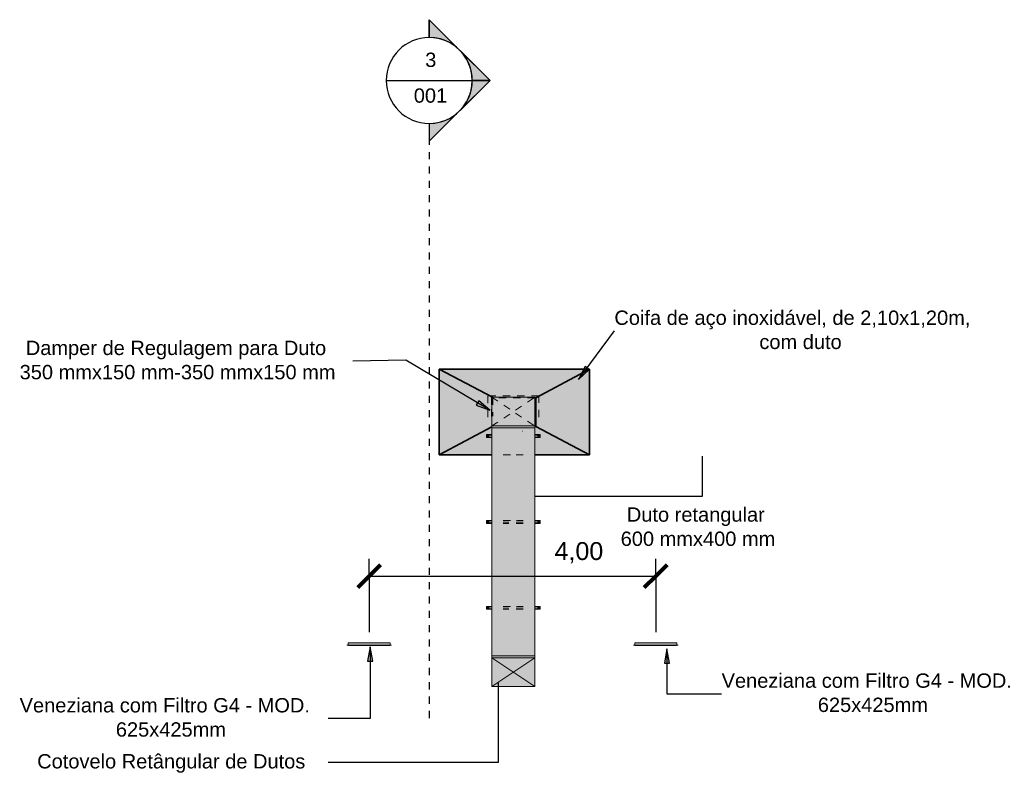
# Model space of a CAD drawing. Header units: metres. Extents: x 9 to 159, y -27 to 58.
# Tile 1 of 46: x 9 to 23, y -25 to -15. Entities that reach past the tile are written whole.
import ezdxf

# ---------------------------------------------------------------- set-up
doc = ezdxf.new("R2010")
doc.units = ezdxf.units.M
doc.linetypes.add('Dash dot', pattern=[0.015875, 0.00635, -0.004763, 0, -0.004763])
doc.linetypes.add('Hidden 0_75', pattern=[0.0015, 0.00075, -0.00075])
for name, color, linetype, lineweight in [('A-ANNO-DIMS', 7, 'Continuous', 30), ('A-ANNO-DIMS-100', 7, 'Continuous', 30), ('A-DETL-HDLN', 7, 'Hidden 0_75', 5), ('E-CABL-TRAY', 7, 'Continuous', 5), ('G-ANNO-SYMB', 7, 'Continuous', 30), ('M-EQPM', 7, 'Continuous', 35), ('M-EQPM-IDEN', 7, 'Continuous', 30), ('M-HVAC-DUCT', 7, 'Continuous', 5), ('M-HVAC-DUCT-IDEN', 7, 'Continuous', 30)]:
    doc.layers.add(name, color=color, linetype=linetype, lineweight=lineweight)
doc.layers.add('M-HVAC-DUCT-ANNO', color=7, linetype='Continuous', lineweight=5, true_color=0x007f00)
doc.styles.add('Arial', font='arial.ttf', dxfattribs={"height": 0.25})
doc.styles.add('Arial_1', font='arial.ttf', dxfattribs={"height": 0.2})
doc.styles.add('Arial_B', font='arial.ttf', dxfattribs={"height": 0.2})
doc.dimstyles.new('Diagonal', dxfattribs={"dimscale": 0.3048, "dimtxt": 0.255065, "dimasz": 1.041667, "dimexe": 0.787402, "dimexo": 0.492126, "dimgap": 0.492126, "dimtad": 1, "dimrnd": 0.01, "dimzin": 0, "dimdsep": 46, "dimtxsty": 'Arial', "dimblk1": 'OBLIQUE', "dimblk2": 'OBLIQUE', "dimsah": 1, "dimcen": 0.09, "dimazin": 0, "dimtfac": 1, "dimtdec": 4, "dimtix": 1, "dimtmove": 2, "dimatfit": 3, "dimfxl": 1, "dimtvp": 1, "dimtolj": 1, "dimtzin": 0, "dimarcsym": 2})

# ---------------------------------------------------------------- blocks, each defined once
blk = doc.blocks.new('M_T retangular - Padrão-1918317-PLANTA TÉCNICA E LOCAÇÃO - TÉRREO')
at = {"layer": 'M-HVAC-DUCT', "linetype": 'Hidden 0_75', "true_color": 0x7f7f7f}
for points in [[(15.806, -20.298), (16.406, -20.298), (16.406, -19.898), (15.806, -19.898), (15.806, -20.194)], [(16.283, -20.323), (16.406, -20.323), (16.406, -20.298), (15.806, -20.298), (15.806, -20.323), (15.821, -20.323)]]:
    blk.add_hatch(color=8, dxfattribs=at).paths.add_polyline_path(points)
at = {"layer": 'M-HVAC-DUCT'}
for p, q in [((16.406, -19.898), (15.806, -19.898)), ((15.806, -19.898), (15.806, -20.298)), ((16.406, -20.298), (16.406, -19.898)), ((15.806, -20.298), (16.406, -20.298)), ((15.806, -20.323), (15.806, -20.298)), ((16.406, -20.323), (15.806, -20.323)), ((16.406, -20.298), (16.406, -20.323))]:
    blk.add_line(p, q, dxfattribs=at)
blk = doc.blocks.new('x_ Perfilado38_para suportes - Perfilado38_para suportes-2007873-PLANTA TÉCNICA E LOCAÇÃO - TÉRREO')
at = {"layer": 'E-CABL-TRAY', "linetype": 'Hidden 0_75', "true_color": 0x6f6e6e}
h = blk.add_hatch(color=8, dxfattribs=at)
h.paths.add_polyline_path([(0.375, 0.019), (0.3, 0.019), (0.3, 0.014), (0.375, 0.014), (0.375, 0.016)])
h.paths.add_polyline_path([(-0.375, 0.019), (-0.375, 0.014), (-0.3, 0.014), (-0.3, 0.019), (-0.306, 0.019)])
h = blk.add_hatch(color=8, dxfattribs=at)
h.paths.add_polyline_path([(-0.3, 0.014), (-0.375, 0.014), (-0.375, -0.014), (-0.3, -0.014), (-0.3, -0.01)])
h.paths.add_polyline_path([(0.355, 0.014), (0.3, 0.014), (0.3, -0.014), (0.375, -0.014), (0.375, 0.014)])
h.paths.add_polyline_path([(0.35, 0.005), (0.352, 0.004), (0.355, 0), (0.354, -0.002), (0.351, -0.005), (0.349, -0.005), (0.345, 0.001), (0.347, 0.004)])
h.paths.add_polyline_path([(-0.35, 0.005), (-0.348, 0.004), (-0.345, 0), (-0.346, -0.002), (-0.349, -0.005), (-0.351, -0.005), (-0.355, 0.001), (-0.352, 0.004)])
h = blk.add_hatch(color=8, dxfattribs=at)
h.paths.add_polyline_path([(-0.375, -0.014), (-0.375, -0.019), (-0.3, -0.019), (-0.3, -0.014), (-0.316, -0.014)])
h.paths.add_polyline_path([(0.375, -0.014), (0.3, -0.014), (0.3, -0.019), (0.375, -0.019), (0.375, -0.016)])
at = {"layer": 'E-CABL-TRAY'}
for p, q in [((-0.375, 0.014), (-0.375, 0.019)), ((-0.375, 0.019), (-0.31, 0.019)), ((-0.375, -0.014), (-0.375, 0.014)), ((-0.375, 0.014), (-0.31, 0.014)), ((0.31, 0.019), (0.375, 0.019)), ((0.31, 0.014), (0.375, 0.014)), ((0.375, 0.019), (0.375, 0.014)), ((0.375, 0.014), (0.375, -0.014)), ((-0.375, -0.019), (-0.375, -0.014)), ((-0.375, -0.014), (-0.31, -0.014)), ((-0.31, -0.019), (-0.375, -0.019)), ((0.31, -0.014), (0.375, -0.014)), ((0.375, -0.019), (0.31, -0.019)), ((0.375, -0.014), (0.375, -0.019))]:
    blk.add_line(p, q, dxfattribs=at)
blk = doc.blocks.new('x_ Tirante para Suportes1 - Tirante para Suportes 2-2007880-PLANTA TÉCNICA E LOCAÇÃO - TÉRREO')
at = {"layer": 'E-CABL-TRAY', "linetype": 'Hidden 0_75', "true_color": 0x6f6e6e}
blk.add_hatch(color=8, dxfattribs=at).paths.add_polyline_path([(0, 0.005), (-0.003, 0.004), (-0.005, 0), (-0.001, -0.005), (0.003, -0.004), (0.004, -0.003), (0.005, 0.001), (0.003, 0.004)])
at = {"layer": 'E-CABL-TRAY'}
for start, end in [(360, 180), (180, 360)]:
    blk.add_arc((0, 0), 0.005, start, end, dxfattribs=at)
blk = doc.blocks.new('GrelhaDeInsuflamento_Quadrada1 - Veneziana- Ar Exterior-1880926-PLANTA TÉCNICA E LOCAÇÃO - TÉRREO')
at = {"layer": 'M-HVAC-DUCT', "linetype": 'Hidden 0_75', "true_color": 0xdddddd}
for points in [[(-0.293, 0), (0.293, 0), (0.293, 0.033), (-0.293, 0.033)], [(-0.29, -0.005), (0.293, -0.004), (0.312, -0.001), (-0.312, -0.001), (-0.293, -0.004)]]:
    blk.add_hatch(color=254, dxfattribs=at).paths.add_polyline_path(points)
at = {"layer": 'M-HVAC-DUCT'}
for p, q in [((0.312, 0), (-0.312, 0)), ((-0.312, 0), (-0.312, -0.001)), ((-0.293, 0.033), (0.293, 0.033)), ((-0.293, 0.033), (-0.293, 0)), ((0.293, 0), (0.293, 0.033)), ((0.312, 0), (0.312, -0.001)), ((-0.312, -0.001), (0.312, -0.001)), ((-0.312, -0.001), (-0.29, -0.005)), ((-0.29, -0.005), (0.29, -0.005)), ((0.312, -0.001), (0.29, -0.005))]:
    blk.add_line(p, q, dxfattribs=at)
blk = doc.blocks.new('M_T retangular - Padrão-V2-PLANTA TÉCNICA E LOCAÇÃO - TÉRREO')
at = {"layer": 'M-HVAC-DUCT', "linetype": 'Hidden 0_75', "true_color": 0x7f7f7f}
blk.add_hatch(color=8, dxfattribs=at).paths.add_polyline_path([(15.806, -23.533), (16.406, -23.533), (16.406, -23.508), (15.806, -23.508)])
at = {"layer": 'M-HVAC-DUCT'}
for p, q in [((15.806, -23.533), (15.806, -23.508)), ((15.806, -23.508), (16.406, -23.508)), ((16.406, -23.508), (16.406, -23.533))]:
    blk.add_line(p, q, dxfattribs=at)
blk = doc.blocks.new('x_ Arruela Lisa Galvanizada Eletrica - Arruela lisa galvanizada Eletrica-936132-PLANTA TÉCNICA E LOCAÇÃO - TÉRREO')
at = {"layer": 'A-DETL-HDLN'}
for p, q in [((0, 0.001), (0, -0.001)), ((-0.001, 0), (0.001, 0))]:
    blk.add_line(p, q, dxfattribs=at)
for radius, start, end in [(0.0095, 0, 180), (0.00525, 0, 180), (0.0095, 180, 360), (0.00525, 180, 360)]:
    blk.add_arc((0, 0), radius, start, end, dxfattribs=at)
blk = doc.blocks.new('x_ Porca Sextavada Eletrica - Porca sextavada Eletrica-2007875-PLANTA TÉCNICA E LOCAÇÃO - TÉRREO')
at = {"layer": 'A-DETL-HDLN'}
for p, q in [((-0.007, 0.004), (0, 0.008)), ((-0.007, -0.004), (-0.007, 0.004)), ((0, 0.008), (0.007, 0.004)), ((0, 0.001), (0, -0.001)), ((0.007, 0.004), (0.007, -0.004)), ((0, -0.008), (-0.007, -0.004)), ((-0.001, 0), (0.001, 0)), ((0.007, -0.004), (0, -0.008))]:
    blk.add_line(p, q, dxfattribs=at)
for start, end in [(0, 180), (0, 180), (180, 0), (180, 360)]:
    blk.add_arc((0, 0), 0.00525, start, end, dxfattribs=at)
blk = doc.blocks.new('x_ Perfilado38_para suportes - Perfilado38_para suportes-V3-PLANTA TÉCNICA E LOCAÇÃO - TÉRREO')
at = {"layer": 'E-CABL-TRAY', "linetype": 'Hidden 0_75', "true_color": 0x6f6e6e}
h = blk.add_hatch(color=8, dxfattribs=at)
h.paths.add_polyline_path([(0.375, 0.019), (0.3, 0.019), (0.3, 0.014), (0.375, 0.014), (0.375, 0.016)])
h.paths.add_polyline_path([(-0.375, 0.019), (-0.375, 0.014), (-0.3, 0.014), (-0.3, 0.019), (-0.306, 0.019)])
h = blk.add_hatch(color=8, dxfattribs=at)
h.paths.add_polyline_path([(0.375, 0.014), (0.3, 0.014), (0.3, -0.014), (0.375, -0.014), (0.375, 0.004)])
h.paths.add_polyline_path([(-0.3, 0.014), (-0.375, 0.014), (-0.375, -0.014), (-0.3, -0.014)])
h.paths.add_polyline_path([(0.35, 0.005), (0.352, 0.004), (0.355, 0), (0.354, -0.002), (0.351, -0.005), (0.349, -0.005), (0.345, 0.001), (0.347, 0.004)])
h.paths.add_polyline_path([(-0.35, 0.005), (-0.348, 0.004), (-0.345, 0), (-0.346, -0.002), (-0.349, -0.005), (-0.351, -0.005), (-0.355, 0.001), (-0.353, 0.004)])
h = blk.add_hatch(color=8, dxfattribs=at)
h.paths.add_polyline_path([(-0.306, -0.014), (-0.375, -0.014), (-0.375, -0.019), (-0.3, -0.019), (-0.3, -0.014)])
h.paths.add_polyline_path([(0.375, -0.014), (0.3, -0.014), (0.3, -0.019), (0.375, -0.019), (0.375, -0.016)])
at = {"layer": 'A-DETL-HDLN'}
for p, q in [((-0.14, 0.019), (0.14, 0.019)), ((-0.14, 0.014), (0.14, 0.014)), ((-0.14, -0.014), (0.14, -0.014)), ((0.14, -0.019), (-0.14, -0.019))]:
    blk.add_line(p, q, dxfattribs=at)
at = {"layer": 'E-CABL-TRAY'}
for p, q in [((-0.375, 0.014), (-0.375, 0.019)), ((-0.375, 0.019), (-0.31, 0.019)), ((-0.375, -0.014), (-0.375, 0.014)), ((-0.375, 0.014), (-0.31, 0.014)), ((0.31, 0.019), (0.375, 0.019)), ((0.31, 0.014), (0.375, 0.014)), ((0.375, 0.019), (0.375, 0.014)), ((0.375, 0.014), (0.375, -0.014)), ((-0.375, -0.019), (-0.375, -0.014)), ((-0.375, -0.014), (-0.31, -0.014)), ((-0.31, -0.019), (-0.375, -0.019)), ((0.31, -0.014), (0.375, -0.014)), ((0.375, -0.019), (0.31, -0.019)), ((0.375, -0.014), (0.375, -0.019))]:
    blk.add_line(p, q, dxfattribs=at)
blk = doc.blocks.new('00299-Ruskin-090130-Ver10-CD82HT - Damper de Regulagem para Duto-1929498-PLANTA TÉCNICA E LOCAÇÃO - TÉRREO')
at = {"layer": 'A-DETL-HDLN'}
for p, q in [((0.077, -0.995), (-0.219, -0.995)), ((-0.219, -0.995), (-0.219, -1.706)), ((-0.199, -1.05), (-0.199, -1.046)), ((-0.199, -1.046), (0.067, -1.046)), ((0.067, -1.046), (-0.199, -1.046)), ((-0.199, -1.046), (-0.199, -1.05)), ((0.275, -1.221), (0.275, -1.216)), ((-0.219, -1.706), (0.077, -1.706)), ((-0.199, -1.655), (-0.199, -1.65)), ((-0.199, -1.65), (-0.199, -1.655)), ((0.067, -1.655), (-0.199, -1.655)), ((-0.199, -1.655), (0.067, -1.655))]:
    blk.add_line(p, q, dxfattribs=at)
blk = doc.blocks.new('Coifa2 - Coifa-1920716-PLANTA TÉCNICA E LOCAÇÃO - TÉRREO')
at = {"layer": 'M-EQPM', "linetype": 'Hidden 0_75', "lineweight": 5, "true_color": 0x808080}
for points in [[(16.406, -19.903), (16.421, -19.903), (17.171, -19.503), (15.071, -19.503), (15.814, -19.898), (16.406, -19.898)], [(15.071, -20.703), (15.806, -20.311), (15.806, -19.898), (15.814, -19.898), (15.071, -19.503), (15.071, -20.194)], [(17.171, -20.703), (17.171, -19.503), (16.421, -19.903), (16.421, -20.303), (16.796, -20.502)], [(16.421, -20.303), (16.421, -19.903), (16.406, -19.903), (16.406, -20.303)]]:
    blk.add_hatch(color=8, dxfattribs=at).paths.add_polyline_path(points)
h = blk.add_hatch(color=8, dxfattribs=at)
h.paths.add_polyline_path([(17.171, -20.703), (16.421, -20.303), (16.406, -20.303), (16.406, -20.419), (16.481, -20.419), (16.481, -20.457), (16.406, -20.457), (16.406, -20.703), (16.796, -20.703)])
h.paths.add_polyline_path([(15.259, -20.703), (15.806, -20.703), (15.806, -20.457), (15.731, -20.457), (15.731, -20.419), (15.806, -20.419), (15.806, -20.311), (15.071, -20.703)])
at = {"layer": 'A-DETL-HDLN'}
for p, q in [((15.814, -19.899), (15.821, -19.903)), ((16.406, -19.903), (15.821, -19.903)), ((15.821, -19.903), (15.821, -20.163)), ((15.966, -20.703), (16.246, -20.703)), ((16.246, -20.703), (15.966, -20.703))]:
    blk.add_line(p, q, dxfattribs=at)
at = {"layer": 'M-EQPM'}
for p, q in [((17.171, -19.503), (15.071, -19.503)), ((15.071, -19.503), (15.071, -20.703)), ((15.071, -19.503), (17.171, -19.503)), ((15.071, -19.503), (15.814, -19.898)), ((15.071, -20.703), (15.071, -19.503)), ((16.421, -19.903), (17.171, -19.503)), ((17.171, -20.703), (17.171, -19.503)), ((17.171, -19.503), (17.171, -20.703)), ((16.421, -19.903), (16.406, -19.903)), ((16.421, -20.303), (16.421, -19.903)), ((15.071, -20.703), (15.806, -20.311)), ((16.406, -20.303), (16.421, -20.303)), ((17.171, -20.703), (16.421, -20.303)), ((15.071, -20.703), (15.796, -20.703)), ((15.796, -20.703), (15.071, -20.703)), ((16.416, -20.703), (17.171, -20.703)), ((17.171, -20.703), (16.416, -20.703))]:
    blk.add_line(p, q, dxfattribs=at)
blk = doc.blocks.new('DIMBLOCK1-PLANTA TÉCNICA E LOCAÇÃO - TÉRREO')
at = {"layer": 'A-ANNO-DIMS-100', "color": 1, "true_color": 0xff0000}
for p, q in [((14.094, -22.394), (14.094, -22.154)), ((18.094, -22.394), (18.094, -22.154)), ((14.094, -22.394), (18.094, -22.394)), ((14.094, -22.394), (14.094, -23.175)), ((18.094, -22.394), (18.094, -23.175))]:
    blk.add_line(p, q, dxfattribs=at)
at = {"layer": 'A-ANNO-DIMS-100', "color": 1, "lineweight": 120, "true_color": 0xff0000}
for p, q in [((14.094, -22.394), (14.253, -22.235)), ((18.094, -22.394), (18.253, -22.235)), ((14.094, -22.394), (13.935, -22.553)), ((18.094, -22.394), (17.935, -22.553))]:
    blk.add_line(p, q, dxfattribs=at)
at = {"layer": 'A-ANNO-DIMS-100', "color": 0, "insert": (16.682, -21.919), "char_height": 0.25, "width": 0.80993, "attachment_point": 1, "line_spacing_factor": 0.941778, "style": 'Arial'}
blk.add_mtext('4,00', dxfattribs=at)
blk = doc.blocks.new('_Oblique')
at = {"color": 0, "linetype": 'ByBlock', "lineweight": -2}
blk.add_line((-0.5, -0.5), (0.5, 0.5), dxfattribs=at)
blk = doc.blocks.new('Corte - M_Section Head - Filled-165311-PLANTA TÉCNICA E LOCAÇÃO - TÉRREO')
at = {"layer": 'G-ANNO-SYMB'}
h = blk.add_hatch(color=256, dxfattribs=at)
edge = h.paths.add_edge_path()
edge.add_line((-0.006, 0.00849), (-0.006, 0.006))
edge.add_arc((-0.006, 0), 0.006, 90, 135)
edge.add_line((-0.01024, 0.00424), (-0.006, 0.00849))
h = blk.add_hatch(color=256, dxfattribs=at)
edge = h.paths.add_edge_path()
edge.add_line((-0.006, 0.00849), (-0.00176, 0.00424))
edge.add_arc((-0.006, 0), 0.006, 45, 90)
edge.add_line((-0.006, 0.006), (-0.006, 0.00849))
h = blk.add_hatch(color=256, dxfattribs=at)
edge = h.paths.add_edge_path()
edge.add_line((-0.01449, 0), (-0.01024, 0.00424))
edge.add_arc((-0.006, 0), 0.006, 135, 180)
edge.add_line((-0.012, 0), (-0.01449, 0))
h = blk.add_hatch(color=256, dxfattribs=at)
edge = h.paths.add_edge_path()
edge.add_line((0.00249, 0), (0, 0))
edge.add_arc((-0.006, 0), 0.006, 360, 405)
edge.add_line((-0.00176, 0.00424), (0.00249, 0))
for p, q in [((-0.006, 0.00849), (-0.01449, 0)), ((-0.006, 0.00849), (-0.01024, 0.00424)), ((-0.006, 0.00849), (0.00249, 0)), ((-0.006, 0.006), (-0.006, 0.00849)), ((-0.006, 0.00849), (-0.006, 0.006)), ((-0.00176, 0.00424), (-0.006, 0.00849)), ((-0.01024, 0.00424), (-0.01449, 0)), ((0.00249, 0), (-0.00176, 0.00424)), ((-0.01449, 0), (-0.012, 0)), ((0, 0), (0.00249, 0)), ((-0.012, 0), (-0.01449, 0)), ((0, 0), (0.00249, 0))]:
    blk.add_line(p, q, dxfattribs=at)
for start, end in [(360, 180), (90, 135), (45, 90), (135, 180), (360, 45), (180, 360)]:
    blk.add_arc((-0.006, 0), 0.006, start, end, dxfattribs=at)

msp = doc.modelspace()

# ---------------------------------------------------------------- hatches: boundary and pattern name
at = {"layer": 'M-EQPM-IDEN'}
msp.add_hatch(color=256, dxfattribs=at).paths.add_polyline_path([(17.017, -19.65), (17.164, -19.51), (17.107, -19.468)])
at = {"layer": 'M-HVAC-DUCT', "true_color": 0x7f7f7f}
msp.add_hatch(color=8, dxfattribs=at).paths.add_polyline_path([(16.406, -23.508), (16.406, -20.323), (15.806, -20.323), (15.806, -23.508), (16.283, -23.508)])
at = {"layer": 'M-HVAC-DUCT-ANNO', "true_color": 0x7f7f7f}
msp.add_hatch(color=8, dxfattribs=at).paths.add_polyline_path([(15.806, -23.933), (16.406, -23.933), (16.406, -23.533), (15.806, -23.533)])
at = {"layer": 'M-HVAC-DUCT-IDEN'}
for points in [[(15.778, -20.077), (15.624, -19.945), (15.588, -20.006)], [(14.108, -23.38), (14.073, -23.58), (14.143, -23.58)], [(18.25, -23.408), (18.215, -23.608), (18.285, -23.608)]]:
    msp.add_hatch(color=256, dxfattribs=at).paths.add_polyline_path(points)

# ---------------------------------------------------------------- linework, layer by layer
at = {"layer": 'A-DETL-HDLN'}
for p, q in [((15.806, -19.898), (16.406, -20.298)), ((15.806, -20.298), (16.406, -19.898))]:
    msp.add_line(p, q, dxfattribs=at)
at = {"layer": 'G-ANNO-SYMB'}
msp.add_line((14.333, -15.476), (15.533, -15.476), dxfattribs=at)
at = {"layer": 'G-ANNO-SYMB', "linetype": 'Dash dot'}
msp.add_line((14.933, -16.076), (14.933, -24.385), dxfattribs=at)
at = {"layer": 'M-EQPM-IDEN'}
for p, q in [((17.017, -19.65), (17.517, -18.972)), ((17.107, -19.468), (17.017, -19.65)), ((17.017, -19.65), (17.164, -19.51)), ((17.164, -19.51), (17.107, -19.468))]:
    msp.add_line(p, q, dxfattribs=at)
at = {"layer": 'M-HVAC-DUCT'}
for p, q in [((15.806, -20.323), (16.406, -20.323)), ((15.806, -23.508), (15.806, -20.323)), ((16.406, -23.508), (16.406, -20.323)), ((16.406, -23.508), (15.806, -23.508))]:
    msp.add_line(p, q, dxfattribs=at)
at = {"layer": 'M-HVAC-DUCT-ANNO'}
for p, q in [((15.806, -23.933), (15.806, -23.533)), ((15.806, -23.533), (16.406, -23.533)), ((15.806, -23.533), (16.406, -23.933)), ((16.406, -23.533), (15.806, -23.933)), ((16.406, -23.533), (16.406, -23.933)), ((16.406, -23.933), (15.806, -23.933))]:
    msp.add_line(p, q, dxfattribs=at)
at = {"layer": 'M-HVAC-DUCT-IDEN'}
for p, q in [((14.607, -19.381), (13.865, -19.394)), ((15.778, -20.077), (14.607, -19.381)), ((15.624, -19.945), (15.588, -20.006)), ((15.588, -20.006), (15.778, -20.077)), ((15.778, -20.077), (15.624, -19.945)), ((18.746, -21.276), (18.746, -20.72)), ((16.41, -21.276), (18.746, -21.276)), ((14.108, -23.38), (14.073, -23.58)), ((14.143, -23.58), (14.108, -23.38)), ((14.108, -23.38), (14.108, -24.382)), ((18.25, -23.408), (18.215, -23.608)), ((18.285, -23.608), (18.25, -23.408)), ((18.25, -23.408), (18.25, -24.038)), ((14.073, -23.58), (14.143, -23.58)), ((18.215, -23.608), (18.285, -23.608)), ((15.897, -23.881), (15.897, -24.994)), ((18.25, -24.038), (19.014, -24.038)), ((14.108, -24.382), (13.521, -24.382)), ((15.897, -24.994), (13.521, -24.994))]:
    msp.add_line(p, q, dxfattribs=at)

# ---------------------------------------------------------------- block references
at = {"layer": 'A-DETL-HDLN'}
msp.add_blockref('Coifa2 - Coifa-1920716-PLANTA TÉCNICA E LOCAÇÃO - TÉRREO', (0, 0), dxfattribs=at)
for name, p, rotation in [('00299-Ruskin-090130-Ver10-CD82HT - Damper de Regulagem para Duto-1929498-PLANTA TÉCNICA E LOCAÇÃO - TÉRREO', (17.456, -20.097), 269.9999999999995), ('x_ Perfilado38_para suportes - Perfilado38_para suportes-V3-PLANTA TÉCNICA E LOCAÇÃO - TÉRREO', (16.106, -21.638), 180), ('x_ Perfilado38_para suportes - Perfilado38_para suportes-V3-PLANTA TÉCNICA E LOCAÇÃO - TÉRREO', (16.106, -22.838), 180)]:
    msp.add_blockref(name, p, dxfattribs=dict(at, rotation=rotation))
at = {"layer": 'A-DETL-HDLN', "extrusion": (0, 0, -1)}
for name, p, rotation in [('x_ Arruela Lisa Galvanizada Eletrica - Arruela lisa galvanizada Eletrica-936132-PLANTA TÉCNICA E LOCAÇÃO - TÉRREO', (-15.756, -20.438), 180), ('x_ Porca Sextavada Eletrica - Porca sextavada Eletrica-2007875-PLANTA TÉCNICA E LOCAÇÃO - TÉRREO', (-15.756, -20.438), 270.0000000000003), ('x_ Porca Sextavada Eletrica - Porca sextavada Eletrica-2007875-PLANTA TÉCNICA E LOCAÇÃO - TÉRREO', (-15.756, -20.438), 270.0000000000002), ('x_ Arruela Lisa Galvanizada Eletrica - Arruela lisa galvanizada Eletrica-936132-PLANTA TÉCNICA E LOCAÇÃO - TÉRREO', (-16.456, -20.438), 180), ('x_ Porca Sextavada Eletrica - Porca sextavada Eletrica-2007875-PLANTA TÉCNICA E LOCAÇÃO - TÉRREO', (-16.456, -20.438), 270.0000000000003), ('x_ Porca Sextavada Eletrica - Porca sextavada Eletrica-2007875-PLANTA TÉCNICA E LOCAÇÃO - TÉRREO', (-16.456, -20.438), 270.0000000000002), ('x_ Arruela Lisa Galvanizada Eletrica - Arruela lisa galvanizada Eletrica-936132-PLANTA TÉCNICA E LOCAÇÃO - TÉRREO', (-15.756, -21.638), 180), ('x_ Porca Sextavada Eletrica - Porca sextavada Eletrica-2007875-PLANTA TÉCNICA E LOCAÇÃO - TÉRREO', (-15.756, -21.638), 270.0000000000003), ('x_ Porca Sextavada Eletrica - Porca sextavada Eletrica-2007875-PLANTA TÉCNICA E LOCAÇÃO - TÉRREO', (-15.756, -21.638), 270.0000000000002), ('x_ Arruela Lisa Galvanizada Eletrica - Arruela lisa galvanizada Eletrica-936132-PLANTA TÉCNICA E LOCAÇÃO - TÉRREO', (-16.456, -21.638), 180), ('x_ Porca Sextavada Eletrica - Porca sextavada Eletrica-2007875-PLANTA TÉCNICA E LOCAÇÃO - TÉRREO', (-16.456, -21.638), 270.0000000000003), ('x_ Porca Sextavada Eletrica - Porca sextavada Eletrica-2007875-PLANTA TÉCNICA E LOCAÇÃO - TÉRREO', (-16.456, -21.638), 270.0000000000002), ('x_ Arruela Lisa Galvanizada Eletrica - Arruela lisa galvanizada Eletrica-936132-PLANTA TÉCNICA E LOCAÇÃO - TÉRREO', (-15.756, -22.838), 180), ('x_ Porca Sextavada Eletrica - Porca sextavada Eletrica-2007875-PLANTA TÉCNICA E LOCAÇÃO - TÉRREO', (-15.756, -22.838), 270.0000000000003), ('x_ Porca Sextavada Eletrica - Porca sextavada Eletrica-2007875-PLANTA TÉCNICA E LOCAÇÃO - TÉRREO', (-15.756, -22.838), 270.0000000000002), ('x_ Arruela Lisa Galvanizada Eletrica - Arruela lisa galvanizada Eletrica-936132-PLANTA TÉCNICA E LOCAÇÃO - TÉRREO', (-16.456, -22.838), 180), ('x_ Porca Sextavada Eletrica - Porca sextavada Eletrica-2007875-PLANTA TÉCNICA E LOCAÇÃO - TÉRREO', (-16.456, -22.838), 270.0000000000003), ('x_ Porca Sextavada Eletrica - Porca sextavada Eletrica-2007875-PLANTA TÉCNICA E LOCAÇÃO - TÉRREO', (-16.456, -22.838), 270.0000000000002)]:
    msp.add_blockref(name, p, dxfattribs=dict(at, rotation=rotation))
at = {"layer": 'E-CABL-TRAY', "rotation": 180}
for name, p in [('x_ Perfilado38_para suportes - Perfilado38_para suportes-2007873-PLANTA TÉCNICA E LOCAÇÃO - TÉRREO', (16.106, -20.438)), ('x_ Tirante para Suportes1 - Tirante para Suportes 2-2007880-PLANTA TÉCNICA E LOCAÇÃO - TÉRREO', (15.756, -20.438)), ('x_ Tirante para Suportes1 - Tirante para Suportes 2-2007880-PLANTA TÉCNICA E LOCAÇÃO - TÉRREO', (16.456, -20.438)), ('x_ Tirante para Suportes1 - Tirante para Suportes 2-2007880-PLANTA TÉCNICA E LOCAÇÃO - TÉRREO', (15.756, -21.638)), ('x_ Tirante para Suportes1 - Tirante para Suportes 2-2007880-PLANTA TÉCNICA E LOCAÇÃO - TÉRREO', (16.456, -21.638)), ('x_ Tirante para Suportes1 - Tirante para Suportes 2-2007880-PLANTA TÉCNICA E LOCAÇÃO - TÉRREO', (15.756, -22.838)), ('x_ Tirante para Suportes1 - Tirante para Suportes 2-2007880-PLANTA TÉCNICA E LOCAÇÃO - TÉRREO', (16.456, -22.838))]:
    msp.add_blockref(name, p, dxfattribs=at)
at = {"layer": 'G-ANNO-SYMB', "xscale": 99.99999999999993, "yscale": 99.99999999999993, "zscale": 99.99999999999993, "rotation": 269.9999999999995}
msp.add_blockref('Corte - M_Section Head - Filled-165311-PLANTA TÉCNICA E LOCAÇÃO - TÉRREO', (14.933, -16.076), dxfattribs=at)
at = {"layer": 'M-HVAC-DUCT'}
for name, p in [('M_T retangular - Padrão-1918317-PLANTA TÉCNICA E LOCAÇÃO - TÉRREO', (0, 0)), ('GrelhaDeInsuflamento_Quadrada1 - Veneziana- Ar Exterior-1880926-PLANTA TÉCNICA E LOCAÇÃO - TÉRREO', (14.094, -23.358)), ('GrelhaDeInsuflamento_Quadrada1 - Veneziana- Ar Exterior-1880926-PLANTA TÉCNICA E LOCAÇÃO - TÉRREO', (18.094, -23.358)), ('M_T retangular - Padrão-V2-PLANTA TÉCNICA E LOCAÇÃO - TÉRREO', (0, 0))]:
    msp.add_blockref(name, p, dxfattribs=at)

# ---------------------------------------------------------------- texts
at = {"layer": 'G-ANNO-SYMB', "char_height": 0.2, "attachment_point": 1, "style": 'Arial_1'}
for s, insert, width in [('3', (14.876, -15.087), 0.1924), ('001', (14.717, -15.586), 0.57721)]:
    msp.add_mtext(s, dxfattribs=dict(at, insert=insert, width=width))
at = {"layer": 'M-EQPM-IDEN', "char_height": 0.2, "attachment_point": 1, "style": 'Arial_B'}
for s, insert, width in [('Coifa de aço inoxidável, de 2,10x1,20m,', (17.517, -18.687), 6.44557), ('com duto', (19.541, -19.024), 1.53924)]:
    msp.add_mtext(s, dxfattribs=dict(at, insert=insert, width=width))
at = {"layer": 'M-HVAC-DUCT-IDEN', "char_height": 0.2, "attachment_point": 1, "style": 'Arial_B'}
for s, insert, width in [('Damper de Regulagem para Duto', (9.301, -19.108), 5.42742), ('350 mmx150 mm-350 mmx150 mm', (9.215, -19.446), 5.62785), ('Duto retangular', (17.691, -21.434), 2.55738), ('600 mmx400 mm', (17.605, -21.772), 2.7578), ('Veneziana com Filtro G4 - MOD.', (19.014, -23.752), 5.21097), ('Veneziana com Filtro G4 - MOD.', (9.215, -24.096), 5.21097), ('625x425mm', (20.357, -24.09), 1.95612), ('625x425mm', (10.558, -24.434), 1.95612), ('Cotovelo Retângular de Dutos', (9.46, -24.878), 4.91434)]:
    msp.add_mtext(s, dxfattribs=dict(at, insert=insert, width=width))

# ---------------------------------------------------------------- dimensions: what is measured, and where the dimension line sits
at = {"layer": 'A-ANNO-DIMS', "color": 1, "true_color": 0xff0000}
dim = msp.add_linear_dim(base=(18.094, -22.394), p1=(14.094, -23.325), p2=(18.094, -23.325), dimstyle='Diagonal', override={"dimpost": '<>', "dimfxl": 4}, dxfattribs=at)
dim.commit()
dim.dimension.update_dxf_attribs({"geometry": 'DIMBLOCK1-PLANTA TÉCNICA E LOCAÇÃO - TÉRREO', "text_midpoint": (17.087, -22.086), "dimtype": 160})

doc.saveas('drawing.dxf')
